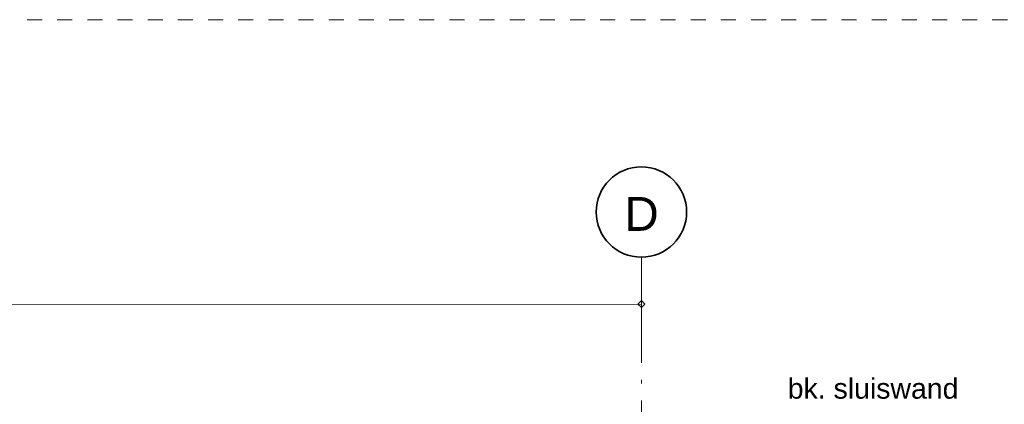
# Model space of a CAD drawing. Extents: x -294884 to 286267, y 0 to 1429765.
# Tile 94 of 178: x 6851 to 13379, y 556293 to 558845. Entities that reach past the tile are written whole.
import ezdxf

# ---------------------------------------------------------------- set-up
doc = ezdxf.new("R2010")
doc.units = 0
doc.header["$MEASUREMENT"] = 0
doc.linetypes.add('DASHDOT', pattern=[1250, 1000, -112.5, 25, -112.5])
doc.linetypes.add('DASHED', pattern=[200, 100, -100])
for name, color, linetype in [('A-0030-STRAMIEN', 1, 'Continuous'), ('A-0038-STR-MAATLIJN', 1, 'Continuous'), ('A-0040-ONDERLEGGER', 7, 'Continuous'), ('A-1130-TXT+MT-BE', 1, 'Continuous')]:
    doc.layers.add(name, color=color, linetype=linetype)
doc.dimstyles.new('@D03ST', dxfattribs={"dimtxt": 162, "dimasz": 1, "dimexe": 0.18, "dimexo": 0.0625, "dimgap": 16.2, "dimtad": 1, "dimdec": 0, "dimzin": 0, "dimdsep": 46, "dimtxsty": 'Standard', "dimblk": '^SD03____100_10', "dimcen": 0.09, "dimse1": 1, "dimse2": 1, "dimclrd": 1, "dimadec": 0, "dimazin": 0, "dimtfac": 1, "dimtdec": 4, "dimtmove": 0, "dimatfit": 3, "dimfxl": 0, "dimtolj": 1, "dimtzin": 0, "dimlwd": 13, "dimarcsym": 0})
doc.dimstyles.new('@D076', dxfattribs={"dimtxt": 630, "dimasz": 700, "dimexe": 0.18, "dimexo": 0.0625, "dimgap": 63, "dimtad": 1, "dimdec": 0, "dimzin": 0, "dimdsep": 46, "dimtxsty": 'Standard', "dimcen": 0.09, "dimse1": 1, "dimse2": 1, "dimclrd": 1, "dimadec": 0, "dimazin": 0, "dimtfac": 1, "dimtdec": 4, "dimtmove": 0, "dimatfit": 3, "dimfxl": 0, "dimtolj": 1, "dimtzin": 0, "dimlwd": 13, "dimarcsym": 0})

# ---------------------------------------------------------------- blocks, each defined once
blk = doc.blocks.new('*D')
at = {"color": 1, "linetype": 'Continuous', "lineweight": 13}
for points in [[(62927.4, 114664.7), (63143.3, 119960.3)], [(63293.1, 119954.2), (62993.4, 119966.4)], [(79681.8, 118845.4), (79383.3, 118875.5)], [(79498.6, 118522.1), (79532.6, 118860.4)], [(78427, 113303.2), (78957.2, 118576.6)], [(79106.5, 118561.6), (78808, 118591.6)], [(79148.4, 115039.7), (79498.6, 118522.1)], [(79647.8, 118507.1), (79349.3, 118537.2)], [(79647.8, 118507.1), (79349.3, 118537.2)], [(78968.3, 113248.8), (79148.4, 115039.7)], [(79297.6, 115024.7), (78999.1, 115054.7)], [(79297.6, 115024.7), (78999.1, 115054.7)], [(63077.2, 114658.6), (62777.5, 114670.8)], [(78576.2, 113288.2), (78277.7, 113318.2)], [(79117.5, 113233.7), (78819, 113263.8)], [(79117.5, 113233.7), (78819, 113263.8)], [(78934.3, 112910.5), (78968.3, 113248.8)], [(79083.5, 112895.4), (78785, 112925.5)], [(-122397.6, 58428.2), (-122397.8, 58128.2)], [(-117097.6, 58425), (-117097.8, 58125)], [(-117097.7, 58275), (-122397.7, 58278.2)], [(26619.4, -2220), (26619.4, -1920)], [(26619.4, -2220), (26619.4, -1920)], [(31919.4, -2220), (31919.4, -1920)], [(31919.4, -2220), (31919.4, -1920)], [(26619.4, -2070), (31919.4, -2070)], [(26619.4, -2070), (31919.4, -2070)], [(117097.6, -58425), (117097.8, -58125)], [(122397.6, -58428.2), (122397.8, -58128.2)], [(117097.7, -58275), (122397.7, -58278.2)]]:
    blk.add_lwpolyline(points, dxfattribs=at)
at = {"color": 7, "linetype": 'Continuous', "lineweight": 18}
for points in [[(63166.2, 119959.3), (63144.2, 119983.2), (63120.3, 119961.2), (63142.3, 119937.3)], [(79555.5, 118858.1), (79534.9, 118883.3), (79509.7, 118862.7), (79530.3, 118837.6)], [(78980.1, 118574.3), (78959.5, 118599.4), (78934.4, 118578.9), (78954.9, 118553.7)], [(79521.4, 118519.9), (79500.9, 118545), (79475.7, 118524.5), (79496.3, 118499.3)], [(79521.4, 118519.9), (79500.9, 118545), (79475.7, 118524.4), (79496.3, 118499.3)], [(79171.2, 115037.4), (79150.7, 115062.6), (79125.5, 115042), (79146.1, 115016.9)], [(79171.2, 115037.4), (79150.7, 115062.6), (79125.5, 115042), (79146.1, 115016.9)], [(62950.3, 114663.7), (62928.3, 114687.6), (62904.4, 114665.6), (62926.4, 114641.7)], [(78449.8, 113300.9), (78429.2, 113326.1), (78404.1, 113305.5), (78424.7, 113280.3)], [(78991.1, 113246.5), (78970.6, 113271.6), (78945.4, 113251), (78966, 113225.9)], [(78991.1, 113246.4), (78970.6, 113271.6), (78945.4, 113251), (78966, 113225.9)], [(78957.1, 112908.2), (78936.6, 112933.3), (78911.4, 112912.8), (78932, 112887.6)], [(-122397.7, 58301.2), (-122420.6, 58278.2), (-122397.7, 58255.2), (-122374.7, 58278.2)], [(-117097.6, 58298), (-117120.6, 58275), (-117097.7, 58252), (-117074.7, 58275)], [(26619.4, -2093), (26642.4, -2070), (26619.4, -2047), (26596.4, -2070)], [(26619.4, -2093), (26642.4, -2070), (26619.4, -2047), (26596.4, -2070)], [(31919.4, -2093), (31942.4, -2070), (31919.4, -2047), (31896.4, -2070)], [(31919.4, -2093), (31942.4, -2070), (31919.4, -2047), (31896.4, -2070)], [(117097.7, -58297.9), (117120.7, -58275), (117097.7, -58252), (117074.7, -58274.9)], [(122397.7, -58301.1), (122420.7, -58278.2), (122397.7, -58255.2), (122374.7, -58278.2)]]:
    blk.add_lwpolyline(points, close=True, dxfattribs=at)
at = {"layer": 'A-0030-STRAMIEN', "color": 1, "linetype": 'Continuous', "lineweight": 13}
for points in [[(139855.2, 104284.6), (140817.8, 109496.5)], [(140965.3, 109469.2), (140670.3, 109523.7)], [(140002.7, 104257.4), (139707.7, 104311.9)], [(150193.4, -2165.7), (150193.4, -1865.7)], [(155493.3, -2165.7), (155493.3, -1865.7)], [(150193.4, -2015.7), (155493.3, -2015.7)], [(162026.6, -30781.6), (162026.6, -31081.6)], [(167326.6, -30781.6), (167326.6, -31081.6)], [(167326.6, -30931.6), (162026.6, -30931.6)]]:
    blk.add_lwpolyline(points, dxfattribs=at)
at = {"layer": 'A-0030-STRAMIEN', "color": 7, "linetype": 'Continuous', "lineweight": 18}
for points in [[(140840.4, 109492.3), (140822, 109519.1), (140795.2, 109500.6), (140813.7, 109473.9)], [(139877.8, 104280.5), (139859.4, 104307.2), (139832.6, 104288.8), (139851, 104262)], [(150193.4, -2038.6), (150216.3, -2015.7), (150193.4, -1992.7), (150170.4, -2015.7)], [(155493.3, -2038.6), (155516.3, -2015.7), (155493.3, -1992.7), (155470.4, -2015.7)], [(162026.6, -30908.6), (162003.7, -30931.6), (162026.6, -30954.6), (162049.6, -30931.6)], [(167326.6, -30908.6), (167303.6, -30931.6), (167326.6, -30954.6), (167349.6, -30931.6)]]:
    blk.add_lwpolyline(points, close=True, dxfattribs=at)
at = {"layer": 'A-0038-STR-MAATLIJN', "color": 1, "linetype": 'Continuous', "lineweight": 13}
for points in [[(54211.3, 116190.9), (54774, 129790.5)], [(54923.8, 129784.3), (54624.1, 129796.7)], [(93530.9, 103791.7), (95229.7, 122696)], [(95379.1, 122682.6), (95080.3, 122709.5)], [(54361.1, 116184.7), (54061.4, 116197.1)], [(132938.7, 106440.8), (134733.2, 116156.4)], [(134880.8, 116129.2), (134585.7, 116183.7)], [(140522.8, 109551), (141512.2, 114907.9)], [(141659.8, 114880.6), (141364.8, 114935.1)], [(139715.9, 105182), (140522.8, 109551)], [(140670.3, 109523.7), (140375.3, 109578.2)], [(140670.3, 109523.7), (140375.3, 109578.2)], [(133086.2, 106413.5), (132791.2, 106468)], [(139560.2, 104339.1), (139715.9, 105182)], [(139863.4, 105154.7), (139568.4, 105209.2)], [(139863.4, 105154.7), (139568.4, 105209.2)], [(139707.7, 104311.9), (139412.7, 104366.4)], [(93680.3, 103778.3), (93381.5, 103805.2)], [(58982, 102620.9), (58994.4, 102920.7)], [(58988.2, 102770.8), (64710.9, 102534)], [(64704.7, 102384.1), (64717.1, 102683.9)], [(136364.3, 96015.1), (136418.8, 96310.1)], [(136391.6, 96162.6), (141959.7, 95134.2)], [(141932.5, 94986.6), (141987, 95281.7)], [(98403.6, 84547.9), (98430.4, 84846.7)], [(98417, 84697.3), (105364.5, 84073)], [(105351, 83923.6), (105377.9, 84222.4)], [(27758.8, -1150.9), (27758.8, -1450.9)], [(41370, -1148.3), (41370, -1448.3)], [(80074.3, -1151.6), (80074.4, -1451.6)], [(99054.7, -1148), (99054.7, -1448)], [(151050.5, -1420), (151050.5, -1120)], [(160940.9, -1420), (160940.9, -1120)], [(41370, -1298.3), (27758.8, -1300.9)], [(99054.7, -1298), (80074.4, -1301.6)], [(151050.5, -1270), (160940.9, -1270)], [(150193.4, -1865.7), (150193.4, -1565.7)], [(151050.5, -1865.7), (151050.5, -1565.7)], [(151050.5, -1865.7), (151050.5, -1565.7)], [(155493.3, -1865.7), (155493.3, -1565.7)], [(155493.3, -1865.7), (155493.3, -1565.7)], [(160940.9, -1865.7), (160940.9, -1565.7)], [(163921.3, -1933), (163921.3, -1633)], [(167496.2, -1933), (167496.2, -1633)], [(150193.4, -1715.7), (151050.5, -1715.7)], [(151050.5, -1715.7), (155493.3, -1715.7)], [(155493.3, -1715.7), (160940.9, -1715.7)], [(85620, -2081.2), (85620, -1781.2)], [(85620, -2081.2), (85620, -1781.2)], [(163921.3, -1783), (167496.2, -1783)], [(87964.4, -2761.2), (87964.4, -2461.2)], [(89764.4, -2761.2), (89764.4, -2461.2)], [(89764.4, -2761.2), (89764.4, -2461.2)], [(93264.4, -2761.2), (93264.4, -2461.2)], [(87964.4, -2611.2), (89764.4, -2611.2)], [(89764.4, -2611.2), (93264.4, -2611.2)], [(16418.8, -29459.1), (16418.8, -29759.1)], [(30029.6, -29461.8), (30029.5, -29761.8)], [(85800.9, -29491), (85800.9, -29791)], [(104780.8, -29494.7), (104780.8, -29794.7)], [(16418.8, -29609.1), (30029.6, -29611.8)], [(85800.9, -29641), (104780.8, -29644.7)], [(156589.4, -30203.3), (156589.4, -29903.3)], [(166469.5, -30203.3), (166469.5, -29903.3)], [(166469.5, -30053.3), (156589.4, -30053.3)], [(91591.1, -30906.7), (91591.1, -30606.7)], [(95091.1, -30906.7), (95091.1, -30606.7)], [(95091.1, -30906.7), (95091.1, -30606.7)], [(96891.1, -30906.7), (96891.1, -30606.7)], [(95091.1, -30756.7), (91591.1, -30756.7)], [(96891.1, -30756.7), (95091.1, -30756.7)]]:
    blk.add_lwpolyline(points, dxfattribs=at)
at = {"layer": 'A-0038-STR-MAATLIJN', "color": 7, "linetype": 'Continuous', "lineweight": 18}
for points in [[(54796.9, 129789.5), (54774.9, 129813.4), (54751, 129791.4), (54773, 129767.5)], [(95252.6, 122694), (95231.8, 122718.9), (95206.8, 122698.1), (95227.7, 122673.2)], [(54234.2, 116190), (54212.2, 116213.9), (54188.3, 116191.9), (54210.3, 116168)], [(134755.8, 116152.3), (134737.4, 116179), (134710.6, 116160.6), (134729.1, 116133.9)], [(141534.8, 114903.7), (141516.4, 114930.5), (141489.7, 114912), (141508.1, 114885.3)], [(140545.4, 109546.8), (140527, 109573.6), (140500.2, 109555.1), (140518.7, 109528.4)], [(140545.4, 109546.8), (140527, 109573.6), (140500.2, 109555.1), (140518.7, 109528.4)], [(132961.3, 106436.6), (132942.9, 106463.4), (132916.1, 106444.9), (132934.5, 106418.2)], [(139738.5, 105177.8), (139720, 105204.6), (139693.3, 105186.1), (139711.7, 105159.4)], [(139738.5, 105177.8), (139720, 105204.6), (139693.3, 105186.1), (139711.7, 105159.4)], [(139582.8, 104335), (139564.4, 104361.7), (139537.6, 104343.3), (139556, 104316.5)], [(93553.8, 103789.7), (93533, 103814.6), (93508, 103793.8), (93528.9, 103768.8)], [(58987.2, 102747.8), (59011.1, 102769.8), (58989.1, 102793.8), (58965.2, 102771.7)], [(64710, 102511), (64733.9, 102533.1), (64711.9, 102557), (64687.9, 102535)], [(136387.4, 96140), (136414.2, 96158.5), (136395.8, 96185.2), (136369, 96166.8)], [(141955.6, 95111.6), (141982.3, 95130), (141963.9, 95156.8), (141937.1, 95138.3)], [(98414.9, 84674.4), (98439.9, 84695.2), (98419.1, 84720.2), (98394.1, 84699.3)], [(105362.4, 84050.1), (105387.3, 84070.9), (105366.5, 84095.9), (105341.6, 84075)], [(27758.8, -1277.9), (27735.8, -1300.9), (27758.8, -1323.9), (27781.8, -1300.9)], [(41370, -1275.3), (41347, -1298.3), (41370, -1321.3), (41393, -1298.3)], [(80074.4, -1278.7), (80051.4, -1301.6), (80074.4, -1324.6), (80097.4, -1301.6)], [(99054.7, -1275), (99031.7, -1298), (99054.7, -1321), (99077.7, -1298)], [(151050.5, -1293), (151073.4, -1270), (151050.5, -1247), (151027.5, -1270)], [(160940.9, -1293), (160963.8, -1270), (160940.9, -1247), (160917.9, -1270)], [(150193.4, -1738.6), (150216.3, -1715.7), (150193.4, -1692.7), (150170.4, -1715.7)], [(151050.5, -1738.6), (151073.4, -1715.7), (151050.5, -1692.7), (151027.5, -1715.7)], [(151050.5, -1738.6), (151073.4, -1715.7), (151050.5, -1692.7), (151027.5, -1715.7)], [(155493.3, -1738.6), (155516.3, -1715.7), (155493.3, -1692.7), (155470.4, -1715.7)], [(155493.3, -1738.6), (155516.3, -1715.7), (155493.3, -1692.7), (155470.4, -1715.7)], [(160940.9, -1738.6), (160963.8, -1715.7), (160940.9, -1692.7), (160917.9, -1715.7)], [(163921.3, -1806), (163944.3, -1783), (163921.3, -1760), (163898.3, -1783)], [(167496.2, -1806), (167519.2, -1783), (167496.2, -1760), (167473.2, -1783)], [(85620, -1954.2), (85643, -1931.2), (85620, -1908.3), (85597, -1931.2)], [(85620, -1954.2), (85643, -1931.2), (85620, -1908.3), (85597, -1931.2)], [(87964.4, -2634.2), (87987.4, -2611.2), (87964.4, -2588.3), (87941.4, -2611.2)], [(89764.4, -2634.2), (89787.4, -2611.2), (89764.4, -2588.3), (89741.4, -2611.2)], [(89764.4, -2634.2), (89787.4, -2611.2), (89764.4, -2588.3), (89741.4, -2611.2)], [(93264.4, -2634.2), (93287.4, -2611.2), (93264.4, -2588.3), (93241.4, -2611.2)], [(16418.8, -29586.2), (16441.8, -29609.1), (16418.8, -29632.1), (16395.8, -29609.1)], [(30029.6, -29588.8), (30052.5, -29611.8), (30029.6, -29634.7), (30006.6, -29611.8)], [(85800.9, -29618), (85823.9, -29641), (85800.9, -29664), (85777.9, -29641)], [(104780.8, -29621.7), (104803.8, -29644.7), (104780.8, -29667.6), (104757.8, -29644.7)], [(156589.4, -30076.3), (156566.4, -30053.3), (156589.4, -30030.3), (156612.3, -30053.3)], [(166469.5, -30076.3), (166446.5, -30053.3), (166469.5, -30030.3), (166492.5, -30053.3)], [(91591.1, -30779.7), (91568.1, -30756.7), (91591.1, -30733.8), (91614.1, -30756.7)], [(95091.1, -30779.7), (95068.1, -30756.7), (95091.1, -30733.8), (95114.1, -30756.7)], [(95091.1, -30779.7), (95068.1, -30756.7), (95091.1, -30733.8), (95114.1, -30756.7)], [(96891.1, -30779.7), (96868.1, -30756.7), (96891.1, -30733.8), (96914.1, -30756.7)]]:
    blk.add_lwpolyline(points, close=True, dxfattribs=at)
at = {"layer": 'A-0038-STR-MAATLIJN', "color": 1, "linetype": 'Continuous'}
blk.add_point((85620, -1931.2), dxfattribs=at)
at = {"layer": 'A-1130-TXT+MT-BE', "color": 1, "linetype": 'Continuous', "lineweight": 13}
for points in [[(63309.7, 129442.4), (63009.9, 129454.6)], [(62773.6, 119975.1), (63159.8, 129448.5)], [(62604.1, 115818.2), (62773.6, 119975.1)], [(62923.4, 119969), (62623.7, 119981.2)], [(62923.4, 119969), (62623.7, 119981.2)], [(62754, 115812.1), (62454.2, 115824.3)], [(62754, 115812.1), (62454.2, 115824.3)], [(62557.6, 114678.7), (62604.1, 115818.2)], [(62707.5, 114672.6), (62407.8, 114684.9)], [(-131878.8, 58063.9), (-131879, 57763.9)], [(-122397.5, 58058.2), (-122397.7, 57758.2)], [(-122397.5, 58058.2), (-122397.7, 57758.2)], [(-118237.2, 58055.7), (-118237.4, 57755.7)], [(-118237.2, 58055.7), (-118237.4, 57755.7)], [(-117096.8, 58055), (-117097, 57755)], [(-122397.6, 57908.2), (-131878.9, 57913.9)], [(-118237.3, 57905.7), (-122397.6, 57908.2)], [(-117096.9, 57905), (-118237.3, 57905.7)], [(26618.4, -1850), (26618.4, -1550)], [(27758.8, -1850), (27758.8, -1550)], [(27758.8, -1850), (27758.8, -1550)], [(31919.2, -1850), (31919.2, -1550)], [(31919.2, -1850), (31919.2, -1550)], [(41400.4, -1850), (41400.4, -1550)], [(26618.4, -1700), (27758.8, -1700)], [(27758.8, -1700), (31919.2, -1700)], [(31919.2, -1700), (41400.4, -1700)], [(25452.1, -30819.7), (25452.1, -30519.7)], [(30752.1, -30819.7), (30752.1, -30519.7)], [(25452.1, -30669.7), (30752.1, -30669.7)], [(71109.5, -33871.4), (70809.5, -33871.4)], [(70959.5, -34871.4), (70959.5, -33871.4)], [(115190, -33871.4), (114890, -33871.4)], [(115040, -34871.4), (115040, -33871.4)], [(71109.5, -34871.4), (70809.5, -34871.4)], [(115190, -34871.4), (114890, -34871.4)], [(117096.8, -58055), (117097, -57755)], [(118237.2, -58055.7), (118237.4, -57755.7)], [(118237.2, -58055.7), (118237.4, -57755.7)], [(122397.6, -58058.2), (122397.8, -57758.2)], [(122397.6, -58058.2), (122397.8, -57758.2)], [(131878.8, -58063.9), (131879, -57763.9)], [(117096.9, -57905), (118237.3, -57905.7)], [(118237.3, -57905.7), (122397.7, -57908.2)], [(122397.7, -57908.2), (131878.9, -57913.9)]]:
    blk.add_lwpolyline(points, dxfattribs=at)
at = {"layer": 'A-1130-TXT+MT-BE', "color": 7, "linetype": 'Continuous', "lineweight": 18}
for points in [[(63182.8, 129447.5), (63160.7, 129471.4), (63136.8, 129449.4), (63158.9, 129425.5)], [(62796.5, 119974.2), (62774.5, 119998.1), (62750.6, 119976), (62772.6, 119952.1)], [(62796.5, 119974.2), (62774.5, 119998.1), (62750.6, 119976), (62772.6, 119952.1)], [(62627, 115817.3), (62605, 115841.2), (62581.1, 115819.1), (62603.1, 115795.2)], [(62627, 115817.3), (62605, 115841.2), (62581.1, 115819.1), (62603.1, 115795.2)], [(62580.6, 114677.8), (62558.6, 114701.7), (62534.7, 114679.7), (62556.7, 114655.8)], [(-131878.9, 57936.9), (-131901.9, 57913.9), (-131878.9, 57891), (-131855.9, 57913.9)], [(-122397.6, 57931.2), (-122420.6, 57908.2), (-122397.7, 57885.2), (-122374.7, 57908.2)], [(-122397.6, 57931.2), (-122420.6, 57908.2), (-122397.7, 57885.2), (-122374.7, 57908.2)], [(-118237.3, 57928.7), (-118260.3, 57905.7), (-118237.3, 57882.7), (-118214.3, 57905.7)], [(-118237.3, 57928.7), (-118260.3, 57905.7), (-118237.3, 57882.7), (-118214.3, 57905.7)], [(-117096.9, 57928), (-117119.9, 57905), (-117096.9, 57882), (-117073.9, 57905)], [(26618.4, -1723), (26641.4, -1700), (26618.4, -1677), (26595.4, -1700)], [(27758.8, -1723), (27781.8, -1700), (27758.8, -1677), (27735.8, -1700)], [(27758.8, -1723), (27781.8, -1700), (27758.8, -1677), (27735.8, -1700)], [(31919.2, -1723), (31942.2, -1700), (31919.2, -1677), (31896.2, -1700)], [(31919.2, -1723), (31942.2, -1700), (31919.2, -1677), (31896.2, -1700)], [(41400.4, -1723), (41423.4, -1700), (41400.4, -1677), (41377.4, -1700)], [(25452.1, -30692.7), (25475.1, -30669.7), (25452.1, -30646.7), (25429.2, -30669.7)], [(30752.1, -30692.7), (30775.1, -30669.7), (30752.1, -30646.7), (30729.2, -30669.7)], [(70982.5, -33871.4), (70959.5, -33848.4), (70936.5, -33871.4), (70959.5, -33894.4)], [(115063, -33871.4), (115040, -33848.4), (115017, -33871.4), (115040, -33894.4)], [(70982.5, -34871.4), (70959.5, -34848.4), (70936.5, -34871.4), (70959.5, -34894.4)], [(115063, -34871.4), (115040, -34848.4), (115017, -34871.4), (115040, -34894.4)], [(117096.9, -57927.9), (117119.9, -57905), (117096.9, -57882), (117073.9, -57904.9)], [(118237.3, -57928.6), (118260.3, -57905.7), (118237.3, -57882.7), (118214.3, -57905.6)], [(118237.3, -57928.6), (118260.3, -57905.7), (118237.3, -57882.7), (118214.3, -57905.6)], [(122397.6, -57931.1), (122420.6, -57908.2), (122397.7, -57885.2), (122374.7, -57908.2)], [(122397.6, -57931.1), (122420.6, -57908.2), (122397.7, -57885.2), (122374.7, -57908.2)], [(131878.9, -57936.9), (131901.9, -57913.9), (131878.9, -57890.9), (131855.9, -57913.9)]]:
    blk.add_lwpolyline(points, close=True, dxfattribs=at)
at = {"color": 7, "linetype": 'Continuous', "char_height": 135, "attachment_point": 7, "line_spacing_factor": 0.933333}
for s, insert, rotation in [('{\\fArial|b0|i0|c12|p0;340}', (79442.9, 118543.1), 84.25823), ('{\\fArial|b0|i0|c12|p0;5300}', (62969.5, 117108.7), 87.66537), ('{\\fArial|b0|i0|c12|p0;3500}', (79245.6, 116581.5), 84.25768), ('{\\fArial|b0|i0|c12|p0;5300}', (78614.2, 115740.4), 84.25768), ('{\\fArial|b0|i0|c12|p0;1800}', (78980.5, 113944.8), 84.25768), ('{\\fArial|b0|i0|c12|p0;340}', (78878.6, 112931.4), 84.25823), ('{\\fArial|b0|i0|c12|p0;5300}', (-119953.9, 58369.2), 359.96536), ('{\\fArial|b0|i0|c12|p0;5300}', (119541.5, -58218.9), 359.96537)]:
    blk.add_mtext(s, dxfattribs=dict(at, insert=insert, rotation=rotation))
at = {"color": 7, "linetype": 'Continuous', "insert": (29063.2, -2012.5), "char_height": 135, "attachment_point": 7, "line_spacing_factor": 0.933333}
blk.add_mtext('{\\fArial|b0|i0|c12|p0;5300}', dxfattribs=at)
blk.add_mtext('{\\fArial|b0|i0|c12|p0;5300}', dxfattribs=at)
at = {"layer": 'A-0030-STRAMIEN', "color": 7, "linetype": 'Continuous', "insert": (140223.7, 106659.7), "char_height": 162, "attachment_point": 7, "rotation": 79.5354, "line_spacing_factor": 0.933333}
blk.add_mtext('{\\fArial|b0|i0|c12|p0;5300}', dxfattribs=at)
at = {"layer": 'A-0030-STRAMIEN', "color": 7, "linetype": 'Continuous', "char_height": 162, "attachment_point": 7, "line_spacing_factor": 0.933333}
for insert in [(152595.9, -1946.7), (164429.1, -30820.7)]:
    blk.add_mtext('{\\fArial|b0|i0|c12|p0;5300}', dxfattribs=dict(at, insert=insert))
at = {"layer": 'A-0038-STR-MAATLIJN', "color": 7, "linetype": 'Continuous', "char_height": 162, "attachment_point": 7, "line_spacing_factor": 0.933333}
for s, insert, rotation in [('{\\fArial|b0|i0|c12|p0;13611}', (54410.9, 122684.4), 87.63068), ('{\\fArial|b0|i0|c12|p0;18980}', (94283.9, 112941.9), 84.86502), ('{\\fArial|b0|i0|c12|p0;5448}', (140904.7, 111998.6), 79.5354), ('{\\fArial|b0|i0|c12|p0;9880}', (133723.2, 111067.8), 79.53505), ('{\\fArial|b0|i0|c12|p0;4443}', (140006.5, 107135.6), 79.5354), ('{\\fArial|b0|i0|c12|p0;857}', (139536.5, 104590.5), 79.5354), ('{\\fArial|b0|i0|c12|p0;5728}', (61605.1, 102731.6), 357.63068), ('{\\fArial|b0|i0|c12|p0;5662}', (138944.8, 95761.2), 349.53505), ('{\\fArial|b0|i0|c12|p0;6975}', (101650.4, 84476), 354.86502), ('{\\fArial|b0|i0|c12|p0;13611}', (34255, -1188.7), 0.01102), ('{\\fArial|b0|i0|c12|p0;18980}', (89255.1, -1188.9), 0.01102), ('{\\fArial|b0|i0|c12|p0;9890}', (155748.2, -1201), 0), ('{\\fArial|b0|i0|c12|p0;13611}', (22914.8, -29499.5), 359.98898), ('{\\fArial|b0|i0|c12|p0;18980}', (94981.5, -29531.8), 359.98898), ('{\\fArial|b0|i0|c12|p0;9880}', (161282, -29984.3), 360)]:
    blk.add_mtext(s, dxfattribs=dict(at, insert=insert, rotation=rotation))
for s, insert in [('{\\fArial|b0|i0|c12|p0;857}', (150436.3, -1646.7)), ('{\\fArial|b0|i0|c12|p0;4443}', (153024.4, -1646.7)), ('{\\fArial|b0|i0|c12|p0;5448}', (157969.6, -1646.7)), ('{\\fArial|b0|i0|c12|p0;3575}', (165461.3, -1714)), ('{\\fArial|b0|i0|c12|p0;1800}', (88616.9, -2542.2)), ('{\\fArial|b0|i0|c12|p0;3500}', (91266.9, -2542.2)), ('{\\fArial|b0|i0|c12|p0;3500}', (93093.6, -30687.7)), ('{\\fArial|b0|i0|c12|p0;1800}', (95743.6, -30687.7))]:
    blk.add_mtext(s, dxfattribs=dict(at, insert=insert))
at = {"layer": 'A-1130-TXT+MT-BE', "color": 7, "linetype": 'Continuous', "char_height": 135, "attachment_point": 7, "line_spacing_factor": 0.933333}
for s, insert, rotation in [('{\\fArial|b0|i0|c12|p0;9481}', (62900.8, 124508.1), 87.66535), ('{\\fArial|b0|i0|c12|p0;4160}', (62623, 117692.9), 87.66535), ('{\\fArial|b0|i0|c12|p0;1140}', (62515, 115044.7), 87.66535), ('{\\fArial|b0|i0|c12|p0;9481}', (-127344.5, 58003.6), 359.96534), ('{\\fArial|b0|i0|c12|p0;4160}', (-120523.7, 57999.5), 359.96534), ('{\\fArial|b0|i0|c12|p0;1140}', (-117873.3, 57997.9), 359.96534), ('{\\fArial|b0|i0|c12|p0;1140}', (26982.4, -1642.5), 359.99998), ('{\\fArial|b0|i0|c12|p0;4160}', (29632.8, -1642.5), 359.99998), ('{\\fArial|b0|i0|c12|p0;9481}', (36453.6, -1642.5), 359.99998), ('{\\fArial|b0|i0|c12|p0;1000}', (70902, -34577.6), 90), ('{\\fArial|b0|i0|c12|p0;1000}', (114982.5, -34577.6), 90), ('{\\fArial|b0|i0|c12|p0;1140}', (117460.9, -57847.7), 359.96535), ('{\\fArial|b0|i0|c12|p0;4160}', (120111.3, -57849.3), 359.96535), ('{\\fArial|b0|i0|c12|p0;9481}', (126932.1, -57853.4), 359.96535)]:
    blk.add_mtext(s, dxfattribs=dict(at, insert=insert, rotation=rotation))
at = {"layer": 'A-1130-TXT+MT-BE', "color": 7, "linetype": 'Continuous', "insert": (27895.9, -30612.2), "char_height": 135, "attachment_point": 7, "line_spacing_factor": 0.933333}
blk.add_mtext('{\\fArial|b0|i0|c12|p0;5300}', dxfattribs=at)
blk = doc.blocks.new('^SD03____100_10')
at = {"layer": 'A-0038-STR-MAATLIJN', "color": 1, "linetype": 'Continuous', "lineweight": 13}
blk.add_lwpolyline([(0, -150), (0, 150)], dxfattribs=at)
at = {"layer": 'A-0038-STR-MAATLIJN', "color": 7, "linetype": 'Continuous', "lineweight": 18}
blk.add_lwpolyline([(0, -23), (23, 0), (0, 23), (-23, 0)], close=True, dxfattribs=at)
blk = doc.blocks.new('M-NIEUW_143')
at = {"color": 7, "linetype": 'DASHED', "lineweight": 0}
blk.add_lwpolyline([(59581.7, -10111), (59581.7, 589), (116581.7, 589), (116581.7, -10111)], close=True, dxfattribs=at)
at = {"layer": 'A-0030-STRAMIEN', "color": 1, "linetype": 'DASHDOT', "lineweight": 13}
blk.add_lwpolyline([(99054.7, -686.9), (99054.7, -10111)], dxfattribs=at)
at = {"layer": 'A-0038-STR-MAATLIJN', "color": 7, "linetype": 'Continuous'}
for base, p1, p2, middle in [((85620, -1931.25), (85620, -1931.25), (85620, -1931.25), (85620, -1931.25)), ((89764.4, -2611.2), (87964.4, -2611.2), (89764.4, -2611.2), (88864.4, -2611.2)), ((93264.4, -2611.2), (89764.4, -2611.2), (93264.4, -2611.2), (91514.4, -2611.2))]:
    dim = blk.add_linear_dim(base=base, p1=p1, p2=p2, dimstyle='@D03ST', override={"dimpost": '{\\fArial|b0|i0|c12|p0;<>}'}, dxfattribs=at)
    dim.commit()
    dim.dimension.update_dxf_attribs({"geometry": '*D', "text_midpoint": middle})
at = {"layer": 'A-0040-ONDERLEGGER', "color": 7, "linetype": 'Continuous'}
dim = blk.add_linear_dim(base=(156017.9, 72961.7), p1=(131203.8, 70832.7), p2=(155593.2, 68507.2), angle=323.18528, dimstyle='@D076', override={"dimpost": '{\\fArial|b0|i0|c12|p0;<>}'}, dxfattribs=at)
dim.commit()
dim.dimension.update_dxf_attribs({"geometry": '*D', "text_midpoint": (143758.8, 74593.8)})
at = {"linetype": 'Continuous'}
blk.add_wipeout([(99054.7, -386.9), (99086, -388.5), (99117.1, -393.4), (99147.4, -401.6), (99176.7, -412.8), (99204.7, -427.1), (99231, -444.2), (99255.4, -463.9), (99277.6, -486.1), (99297.4, -510.5), (99314.5, -536.9), (99328.8, -564.9), (99340, -594.2), (99348.1, -624.5), (99353, -655.5), (99354.7, -686.9), (99353, -718.2), (99348.1, -749.3), (99340, -779.6), (99328.8, -808.9), (99314.5, -836.9), (99297.4, -863.2), (99277.6, -887.6), (99255.4, -909.8), (99231, -929.6), (99204.7, -946.7), (99176.7, -960.9), (99147.4, -972.2), (99117.1, -980.3), (99086, -985.2), (99054.7, -986.9), (99023.3, -985.2), (98992.3, -980.3), (98962, -972.2), (98932.7, -960.9), (98904.7, -946.7), (98878.4, -929.6), (98853.9, -909.8), (98831.7, -887.6), (98812, -863.2), (98794.9, -836.9), (98780.6, -808.9), (98769.4, -779.6), (98761.2, -749.3), (98756.3, -718.2), (98754.7, -686.9), (98756.3, -655.5), (98761.2, -624.5), (98769.4, -594.2), (98780.6, -564.9), (98794.9, -536.9), (98812, -510.5), (98831.7, -486.1), (98853.9, -463.9), (98878.4, -444.2), (98904.7, -427.1), (98932.7, -412.8), (98962, -401.6), (98992.3, -393.4), (99023.3, -388.5)], dxfattribs=at).dxf.layer = 'A-0030-STRAMIEN'
at = {"layer": 'A-0030-STRAMIEN', "color": 4, "linetype": 'Continuous', "lineweight": 35}
blk.add_circle((99054.7, -686.9), 300, dxfattribs=at)
at = {"layer": 'A-0030-STRAMIEN', "color": 7, "linetype": 'Continuous', "insert": (98943, -811.9), "char_height": 225, "attachment_point": 7, "line_spacing_factor": 1.333333}
blk.add_mtext('{\\fArial|b0|i0|c12|p0;D}', dxfattribs=at)
at = {"layer": 'A-0038-STR-MAATLIJN', "color": 7, "linetype": 'Continuous'}
dim = blk.add_linear_dim(base=(80074.4, -1301.6), p1=(99054.7, -1300), p2=(80074.4, -1300), angle=180.01102, dimstyle='@D03ST', override={"dimpost": '{\\fArial|b0|i0|c12|p0;<>}'}, dxfattribs=at)
dim.commit()
dim.dimension.update_dxf_attribs({"geometry": '*D', "text_midpoint": (89564.5, -1299.8)})
at = {"linetype": 'Continuous'}
blk.add_wipeout([(100017.7, -1769.6), (101144.4, -1769.6), (101144.4, -1945.8), (100017.7, -1945.8)], dxfattribs=at).dxf.layer = 'A-0030-STRAMIEN'
at = {"layer": 'A-0030-STRAMIEN', "color": 7, "linetype": 'Continuous', "insert": (100025.2, -1927.1), "char_height": 135, "attachment_point": 7, "line_spacing_factor": 0.933333}
blk.add_mtext('{\\fArial|b0|i0|c12|p0;bk. sluiswand}', dxfattribs=at)

msp = doc.modelspace()

# ---------------------------------------------------------------- block references
msp.add_blockref('M-NIEUW_143', (-88082, 558256))

doc.saveas('drawing.dxf')
